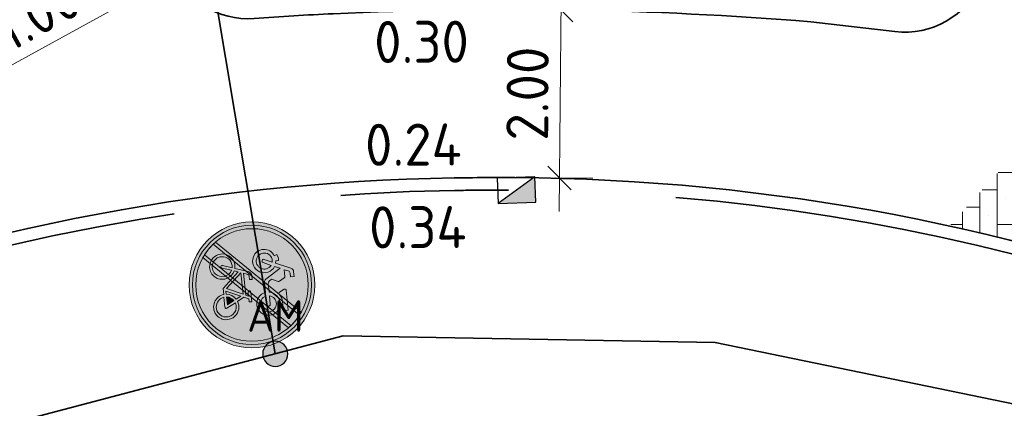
# Model space of a CAD drawing. Header units: metres. Extents: x 109063 to 109671, y 521086 to 521391.
# Tile 48 of 85: x 109273.17 to 109284.91, y 521267.7 to 521272.32. Entities that reach past the tile are written whole.
import ezdxf
from ezdxf.enums import TextEntityAlignment as Align
from ezdxf.lldxf.tags import DXFTag

# ---------------------------------------------------------------- set-up
doc = ezdxf.new("R2010")
doc.units = ezdxf.units.M
doc.header["$PDMODE"] = 2
doc.linetypes.add('VH-TROTTOIRBAND-SO', pattern=[15, 5, -2, 2, -2, 2, -2])
for name, color, linetype, lineweight in [('N-WE-OV-HULPSTUK_MOF-S-200', 190, 'Continuous', 25), ('N-WE-OV-KABEL_GROEP3-G', 130, 'OV-KABEL-SO', 35), ('N-WE-RI-HWA_KOLK_TROTTOIRKOLK-S-200', 150, 'Continuous', 25), ('N-WE-VH-KANTOPSLUITING_TROTTOIRBAND_130X150-G', 210, 'VH-TROTTOIRBAND-SO', 35), ('N-WE-VH-KANTVERHARDING_WEG-G', 4, 'Continuous', 35), ('N-WE-VW-VERKEERSTEKEN-S-200', 7, 'Continuous', 25), ('X-XX-AL-M', 7, 'Continuous', 18), ('X-XX-AL-T25', 7, 'Continuous', 25)]:
    doc.layers.add(name, color=color, linetype=linetype, lineweight=lineweight)
doc.layers.add('N-WE-OV-KABEL_AANSLUITKABEL-G', color=3, linetype='OV-KABEL-SO', lineweight=35, true_color=0x00ff00)
doc.layers.add('N-WE-VH-VERHARDING_STRAATBAKSTEEN-A', color=7, linetype='Continuous', lineweight=18, true_color=0xa50029)
doc.layers.get('0').freeze()
doc.styles.add('NLCS-ISO', font='NLCS-ISO.ttf')
doc.styles.add('NLCS-ISO-M200-T25', font='NLCS-ISO.ttf', dxfattribs={"height": 0.5})
doc.styles.get("Standard").update_dxf_attribs({"font": 'isocpeur.ttf'})
tags = doc.linetypes.add('OV-KABEL-SO', pattern='A,4,-1,[103,NLCS.SHX,S=0.75,R=0,X=0,Y=0],-1,4,-1.5,["0V",Standard,S=1,R=0,X=0,Y=-0.5],-3', length=14.5).pattern_tags.tags
tags[18] = DXFTag(74, 10)
doc.dimstyles.new('NLCS-M200-T25-PIJL_L2_H2', dxfattribs={"dimscale": 0.2, "dimtxt": 2.5, "dimasz": 2.5, "dimexe": 2, "dimexo": 2, "dimgap": 0.7, "dimtad": 1, "dimzin": 0, "dimdsep": 46, "dimtxsty": 'NLCS-ISO-M200-T25', "dimcen": 0, "dimdle": 2, "dimclrd": 256, "dimclre": 256, "dimclrt": 256, "dimazin": 0, "dimtfac": 1, "dimtdec": 3, "dimtofl": 0, "dimtmove": 0, "dimatfit": 3, "dimfxl": 2, "dimfxlon": 1, "dimtfillclr": 256, "dimtolj": 1, "dimtzin": 0, "dimlwd": -1, "dimlwe": -1, "dimarcsym": 0})
doc.dimstyles.new('NLCS-M200-T25-SCHRAP_L2_H2', dxfattribs={"dimscale": 0.2, "dimtxt": 2.5, "dimasz": 1.4, "dimexe": 2, "dimexo": 2, "dimgap": 0.7, "dimtad": 1, "dimzin": 0, "dimdsep": 46, "dimtxsty": 'NLCS-ISO-M200-T25', "dimblk": 'OBLIQUE', "dimcen": 0, "dimdle": 2, "dimclrd": 256, "dimclre": 256, "dimclrt": 256, "dimazin": 0, "dimtfac": 1, "dimtdec": 3, "dimtofl": 0, "dimtmove": 0, "dimatfit": 3, "dimldrblk": 'OBLIQUE', "dimfxl": 2, "dimfxlon": 1, "dimtfillclr": 256, "dimtolj": 1, "dimtzin": 0, "dimlwd": -1, "dimlwe": -1, "dimarcsym": 0})
pattern_1 = [(0, (0, 0), (0.207, 0.207), [0.828, -0.414]), (270, (0, 0.621), (0.207, 0.207), [0.828, -0.414]), (0, (0.5175, 0.1035), (0.207, 0.207), [0, -1.242]), (0, (0.1035, 0.3105), (0.207, 0.207), [0, -1.242])]

# ---------------------------------------------------------------- blocks, each defined once
blk = doc.blocks.new('*D215')
at = {"layer": 'Defpoints', "color": 0, "transparency": 16777216}
for p in [(109275.893, 521273.335), (109275.017, 521272.853)]:
    blk.add_point(p, dxfattribs=at)
at = {"layer": 'X-XX-AL-M', "transparency": 16777216}
blk.add_line((109272.363, 521271.39), (109274.579, 521272.611), dxfattribs=at)
blk.add_solid([(109274.539, 521272.684), (109274.619, 521272.538), (109275.017, 521272.853)], dxfattribs=at)
at = {"layer": 'X-XX-AL-M', "transparency": 16777216, "insert": (109273.064, 521272.221), "char_height": 0.5, "attachment_point": 5, "rotation": 28.8644, "style": 'NLCS-ISO-M200-T25', "bg_fill": 3, "box_fill_scale": 1.1, "bg_fill_color": 256, "bg_fill_true_color": 13158600, "bg_fill_transparency": 0}
blk.add_mtext('\\A1;R=1.00', dxfattribs=at)
blk = doc.blocks.new('N-SVW-VERKEERSTEKEN_BORD_G12B-SO')
at = {"true_color": 0x007dc8}
h = blk.add_hatch(color=152, dxfattribs=at)
h.dxf.hatch_style = 1
h.paths.add_polyline_path([(3.357, 1.155), (3.546, 1.22, 0.577878), (-2.833, 2.457), (-2.682, 2.326, -0.577878)])
at = {"true_color": 0xffffff}
h = blk.add_hatch(color=7, dxfattribs=at)
h.dxf.hatch_style = 1
h.paths.add_polyline_path([(-2.682, 2.326), (-2.531, 2.195, -0.577878), (3.168, 1.09), (3.357, 1.155, 0.577878)])
at = {"true_color": 0x007dc8}
h = blk.add_hatch(color=152, dxfattribs=at)
h.dxf.hatch_style = 1
h.paths.add_polyline_path([(-3.35, 0, 1), (3.35, 0, 1)])
h.paths.add_polyline_path([(-0.055, 1.663), (-0.237, 1.959, 0.255306), (-0.314, 2.001), (-0.713, 2.001), (-0.612, 2.237, -0.318303), (-0.477, 2.333), (-0.257, 2.333), (-0.257, 2.547), (-0.533, 2.547, 0.321327), (-0.764, 2.412), (-1.158, 1.528), (-1.287, 1.551), (-1.287, 1.719, 0.106802), (-1.664, 1.652), (-1.591, 1.494, 0.671062), (-1.655, 0.249, 0.948349), (-0.961, 1.449), (-0.82, 1.776), (-0.252, 0.848, 0.261076), (-0.1, 0.763), (0.525, 0.763, 0.931549), (1.903, 0.859, 0.922827), (0.53, 0.971), (0.001, 0.971, -0.255202), (-0.122, 1.039), (-0.224, 1.196), (-0.05, 1.573, 0.251346)], flags=16)
h.paths.add_polyline_path([(-1.234, 1.334), (-1.444, 0.879, 1), (-1.255, 0.792), (-1.045, 1.247, -0.86337), (-1.52, 0.425, -0.929509)], flags=0)
h.paths.add_polyline_path([(0.519, 2.001), (1.718, 2.001), (1.718, 1.719), (1.166, 1.719, 0.136609), (0.705, 1.559, -0.485649), (0.587, 1.584), (0.443, 1.89, -0.526528)], flags=16)
h.paths.add_polyline_path([(-0.556, 0.042), (-0.331, 0.043), (-0.331, -0.115), (-0.528, -0.115, 0.345861), (-0.651, -0.19), (-0.741, -0.43), (0.564, -0.43), (0.637, -0.273), (0.412, -0.273, -1), (0.412, -0.115), (0.992, -0.115), (0.992, -0.273), (0.806, -0.273), (0.682, -0.548), (0.89, -0.953, -0.318009), (1.737, -1.177, -0.476174), (1.515, -2.321, -0.529348), (0.401, -1.736), (0.041, -1.736), (-0.854, -0.745), (-0.933, -0.976, -0.427471), (-0.595, -2.017, -0.4733), (-1.739, -2.24, -0.794265), (-1.079, -0.92), (-0.809, -0.149, -0.334348)], flags=16)
h.paths.add_polyline_path([(1.689, 0.883, -0.929509), (0.744, 0.763), (1.245, 0.763, 1), (1.245, 0.971), (0.744, 0.971, -0.86337)], flags=0)
h.paths.add_polyline_path([(-0.786, -0.582), (0.491, -0.582), (0.063, -1.527)], flags=0)
h.paths.add_polyline_path([(-1.135, -1.077), (-1.332, -1.634, 1.053204), (-1.18, -1.679), (-0.989, -1.128, -0.542254), (-0.88, -2.118, -0.632638), (-1.856, -1.657, -0.479903)], flags=0)
h.paths.add_polyline_path([(0.598, -0.728), (0.75, -1.021, 0.234167), (0.401, -1.578), (0.21, -1.578)], flags=0)
h.paths.add_polyline_path([(0.823, -1.167), (1.037, -1.578), (0.564, -1.578, -0.216058)], flags=0)
h.paths.add_polyline_path([(0.964, -1.094, -0.564261), (1.744, -1.748, -0.396488), (1.099, -2.251, -0.350134), (0.564, -1.736), (1.166, -1.736, 0.566151), (1.234, -1.623)], flags=0)
h = blk.add_hatch(color=152, dxfattribs=at)
h.dxf.hatch_style = 1
h.paths.add_polyline_path([(-2.682, 2.326), (-2.833, 2.457, 0.180494), (-3.75, 0, 0.414214), (0, -3.75), (0, -3.55, -0.414214), (-3.55, 0, -0.180494)])
at = {"true_color": 0xffffff}
h = blk.add_hatch(color=7, dxfattribs=at)
h.dxf.hatch_style = 1
edge = h.paths.add_edge_path()
edge.add_arc((0, 0), 3.35, 214.58707, 218.04702, ccw=False)
edge.add_line((-2.758, -1.902), (1.911, 2.752))
edge.add_arc((0, 0), 3.35, 51.76232, 55.22227, ccw=False)
edge.add_line((2.073, 2.631), (-2.638, -2.065))
at = {"true_color": 0xff0000}
h = blk.add_hatch(color=1, dxfattribs=at)
h.dxf.hatch_style = 1
edge = h.paths.add_edge_path()
edge.add_arc((0, 0), 3.35, 38.04702, 51.76232, ccw=False)
edge.add_line((2.638, 2.065), (-2.073, -2.631))
edge.add_arc((0, 0), 3.35, 218.04702, 231.76232, ccw=False)
edge.add_line((-2.638, -2.065), (2.073, 2.631))
at = {"true_color": 0xffffff}
h = blk.add_hatch(color=7, dxfattribs=at)
h.dxf.hatch_style = 1
h.paths.add_polyline_path([(-0.055, 1.663), (-0.237, 1.959, 0.255306), (-0.314, 2.001), (-0.713, 2.001), (-0.612, 2.237, -0.318303), (-0.477, 2.333), (-0.257, 2.333), (-0.257, 2.547), (-0.533, 2.547, 0.321327), (-0.764, 2.412), (-1.158, 1.528), (-1.287, 1.551), (-1.287, 1.719, 0.106802), (-1.664, 1.652), (-1.591, 1.494, 0.671062), (-1.655, 0.249, 0.948349), (-0.961, 1.449), (-0.82, 1.776), (-0.252, 0.847, 0.259153), (-0.1, 0.763), (0.525, 0.763, 0.931549), (1.903, 0.859, 0.922827), (0.53, 0.971), (0.001, 0.971, -0.255465), (-0.122, 1.039), (-0.224, 1.196), (-0.049, 1.573, 0.249583)])
h.paths.add_polyline_path([(-1.52, 0.425, -0.929509), (-1.234, 1.334), (-1.444, 0.879, 1), (-1.255, 0.792), (-1.045, 1.247, -0.86337)], flags=16)
h.paths.add_polyline_path([(1.689, 0.883, -0.929509), (0.744, 0.763), (1.245, 0.763, 1), (1.245, 0.971), (0.744, 0.971, -0.86337)], flags=16)
h = blk.add_hatch(color=7, dxfattribs=at)
h.dxf.hatch_style = 1
h.paths.add_polyline_path([(-3.35, 0, -0.180494), (-2.531, 2.195), (-2.682, 2.326, 0.180494), (-3.55, 0, 0.414214), (0, -3.55), (0, -3.35, -0.414214)])
h = blk.add_hatch(color=7, dxfattribs=at)
h.dxf.hatch_style = 1
edge = h.paths.add_edge_path()
edge.add_arc((0, 0), 3.35, 34.58707, 38.04702)
edge.add_line((2.638, 2.065), (-2.073, -2.631))
edge.add_arc((0, 0), 3.35, 231.76232, 235.22227)
edge.add_line((-1.911, -2.752), (2.758, 1.902))
h = blk.add_hatch(color=7, dxfattribs=at)
h.dxf.hatch_style = 1
h.paths.add_polyline_path([(1.166, 1.719), (1.718, 1.719), (1.718, 2.001), (0.519, 2.001, 0.572156), (0.448, 1.88), (0.587, 1.584, 0.436321), (0.695, 1.552, -0.140127)])
at = {"true_color": 0x007dc8}
h = blk.add_hatch(color=152, dxfattribs=at)
h.dxf.hatch_style = 1
h.paths.add_polyline_path([(-1.045, 1.247), (-1.255, 0.792, -1), (-1.444, 0.879), (-1.234, 1.334, 0.929509), (-1.52, 0.425, 0.86337)])
h = blk.add_hatch(color=152, dxfattribs=at)
h.dxf.hatch_style = 1
h.paths.add_polyline_path([(3.75, 0, 0.083022), (3.546, 1.22), (3.357, 1.155, -0.083022), (3.55, 0, -0.414214), (0, -3.55), (0, -3.75, 0.414214)])
h = blk.add_hatch(color=152, dxfattribs=at)
h.dxf.hatch_style = 1
h.paths.add_polyline_path([(0.744, 0.971), (1.245, 0.971, -1), (1.245, 0.763), (0.744, 0.763, 0.929509), (1.689, 0.883, 0.86337)])
at = {"true_color": 0xffffff}
h = blk.add_hatch(color=7, dxfattribs=at)
h.dxf.hatch_style = 1
h.paths.add_polyline_path([(3.357, 1.155), (3.168, 1.09, -0.083022), (3.35, 0, -0.414214), (0, -3.35), (0, -3.55, 0.414214), (3.55, 0, 0.083022)])
h = blk.add_hatch(color=7, dxfattribs=at)
h.dxf.hatch_style = 1
h.paths.add_polyline_path([(0.682, -0.548), (0.806, -0.273), (0.992, -0.273), (0.992, -0.115), (0.412, -0.115, 1), (0.412, -0.273), (0.637, -0.273), (0.564, -0.43), (-0.741, -0.43), (-0.651, -0.19, -0.345861), (-0.528, -0.115), (-0.331, -0.115), (-0.331, 0.043), (-0.556, 0.042, 0.334348), (-0.809, -0.149), (-1.079, -0.92, 0.794265), (-1.739, -2.24, 0.4733), (-0.595, -2.017, 0.427471), (-0.933, -0.976), (-0.854, -0.745), (0.041, -1.736), (0.401, -1.736, 0.529348), (1.515, -2.321, 0.476174), (1.737, -1.177, 0.318009), (0.89, -0.953)])
h.paths.add_polyline_path([(-0.786, -0.582), (0.491, -0.582), (0.063, -1.527)], flags=16)
h.paths.add_polyline_path([(-0.989, -1.128, -0.542254), (-0.88, -2.118, -0.632638), (-1.856, -1.657, -0.479903), (-1.135, -1.077), (-1.332, -1.634, 1.053204), (-1.18, -1.679)], flags=16)
h.paths.add_polyline_path([(0.598, -0.728), (0.75, -1.021, 0.234167), (0.401, -1.578), (0.21, -1.578)], flags=16)
h.paths.add_polyline_path([(0.823, -1.167), (1.037, -1.578), (0.564, -1.578, -0.216058)], flags=16)
h.paths.add_polyline_path([(0.564, -1.736), (1.166, -1.736, 0.566151), (1.234, -1.623), (0.964, -1.094, -0.564261), (1.744, -1.748, -0.396488), (1.099, -2.251, -0.350134)], flags=16)
at = {"true_color": 0x007dc8}
h = blk.add_hatch(color=152, dxfattribs=at)
h.dxf.hatch_style = 1
h.paths.add_polyline_path([(-0.786, -0.582), (0.063, -1.527), (0.491, -0.582)])
h = blk.add_hatch(color=152, dxfattribs=at)
h.dxf.hatch_style = 1
h.paths.add_polyline_path([(-1.332, -1.634), (-1.135, -1.077, 0.479903), (-1.856, -1.657, 0.632638), (-0.88, -2.118, 0.542254), (-0.989, -1.128), (-1.18, -1.679, -1.053204)])
h = blk.add_hatch(color=152, dxfattribs=at)
h.dxf.hatch_style = 1
h.paths.add_polyline_path([(0.21, -1.578), (0.401, -1.578, -0.234167), (0.75, -1.021), (0.598, -0.728)])
h = blk.add_hatch(color=152, dxfattribs=at)
h.dxf.hatch_style = 1
h.paths.add_polyline_path([(1.744, -1.748, 0.564261), (0.964, -1.094), (1.234, -1.623, -0.566151), (1.166, -1.736), (0.564, -1.736, 0.350134), (1.099, -2.251, 0.396488)])
h = blk.add_hatch(color=152, dxfattribs=at)
h.dxf.hatch_style = 1
h.paths.add_polyline_path([(1.037, -1.578), (0.823, -1.167, 0.216058), (0.564, -1.578)])
at = {"color": 7, "lineweight": 0, "true_color": 0xffffff}
for points in [[(-2.638, -2.065, -0.015098), (-2.758, -1.902), (1.911, 2.752, -0.015098), (2.073, 2.631)], [(0.53, 0.971, -0.922827), (1.903, 0.859, -0.931549), (0.525, 0.763), (-0.1, 0.763, -0.259153), (-0.252, 0.847), (-0.82, 1.776), (-0.961, 1.449, -0.948349), (-1.655, 0.249, -0.671062), (-1.591, 1.494), (-1.664, 1.652, -0.106802), (-1.287, 1.719), (-1.287, 1.551), (-1.158, 1.528), (-0.764, 2.412, -0.321327), (-0.533, 2.547), (-0.257, 2.547), (-0.257, 2.333), (-0.477, 2.333, 0.318303), (-0.612, 2.237), (-0.713, 2.001), (-0.314, 2.001, -0.265598), (-0.235, 1.956), (-0.055, 1.663, -0.249583), (-0.049, 1.573), (-0.224, 1.196), (-0.122, 1.039, 0.255465), (0.001, 0.971)], [(2.758, 1.902, 0.015098), (2.638, 2.065), (-2.073, -2.631, 0.015098), (-1.911, -2.752)], [(1.718, 2.001), (0.519, 2.001, 0.526528), (0.443, 1.89), (0.587, 1.584, 0.485649), (0.705, 1.559, -0.136609), (1.166, 1.719), (1.718, 1.719)], [(-1.045, 1.247, -0.86337), (-1.52, 0.425, -0.929509), (-1.234, 1.334), (-1.444, 0.879, 1), (-1.255, 0.792)], [(0.744, 0.971, -0.86337), (1.689, 0.883, -0.929509), (0.744, 0.763), (1.245, 0.763, 1), (1.245, 0.971)], [(0.682, -0.548), (0.806, -0.273), (0.992, -0.273), (0.992, -0.115), (0.412, -0.115, 1), (0.412, -0.273), (0.637, -0.273), (0.564, -0.43), (-0.741, -0.43), (-0.651, -0.19, -0.345861), (-0.528, -0.115), (-0.331, -0.115), (-0.331, 0.043), (-0.556, 0.042, 0.334348), (-0.809, -0.149), (-1.079, -0.92, 0.794265), (-1.739, -2.24, 0.4733), (-0.595, -2.017, 0.427471), (-0.933, -0.976), (-0.854, -0.745), (0.041, -1.736), (0.401, -1.736, 0.529348), (1.515, -2.321, 0.476174), (1.737, -1.177, 0.318009), (0.89, -0.953)], [(-0.989, -1.128, -0.542254), (-0.88, -2.118, -0.632638), (-1.856, -1.657, -0.479903), (-1.135, -1.077), (-1.332, -1.634, 1.053204), (-1.18, -1.679)], [(0.598, -0.728), (0.21, -1.578), (0.401, -1.578, -0.234167), (0.75, -1.021)], [(0.964, -1.094, -0.564261), (1.744, -1.748, -0.396488), (1.099, -2.251, -0.350134), (0.564, -1.736), (1.166, -1.736, 0.566151), (1.234, -1.623)], [(1.037, -1.578), (0.823, -1.167, 0.216058), (0.564, -1.578)]]:
    blk.add_lwpolyline(points, format="xyb", close=True, dxfattribs=at)
at = {"color": 1, "lineweight": 0, "true_color": 0xff0000}
blk.add_lwpolyline([(2.073, 2.631, -0.059916), (2.638, 2.065), (-2.073, -2.631, -0.059916), (-2.638, -2.065)], format="xyb", close=True, dxfattribs=at)
at = {"color": 7, "lineweight": 0, "true_color": 0xffffff}
blk.add_lwpolyline([(0.491, -0.582), (-0.786, -0.582), (0.063, -1.527)], close=True, dxfattribs=at)
at = {"color": 152, "lineweight": 0, "true_color": 0x007dc8}
blk.add_circle((0, 0), 3.75, dxfattribs=at)
at = {"color": 7, "lineweight": 0, "true_color": 0xffffff}
for radius in [3.55, 3.35]:
    blk.add_circle((0, 0), radius, dxfattribs=at)
blk = doc.blocks.new('SRI-KOLK_TROTTOIR-SO')
blk.add_hatch(color=256).paths.add_polyline_path([(1.125, 1.5), (-1.125, 1.5), (-1.125, 0)])
blk.add_line((-1.125, 0), (1.125, 1.5))
at = {"flags": 128}
blk.add_lwpolyline([(-1.125, 0), (1.125, 0), (1.125, 1.5), (-1.125, 1.5)], close=True, dxfattribs=at)
blk = doc.blocks.new('_Oblique')
at = {"color": 0, "linetype": 'ByBlock', "lineweight": -2}
blk.add_line((-0.5, -0.5), (0.5, 0.5), dxfattribs=at)
blk = doc.blocks.new('*D301')
at = {"layer": 'Defpoints', "color": 0, "transparency": 16777216}
for p in [(109279.18, 521272.444), (109279.16, 521270.443), (109279.606, 521270.439)]:
    blk.add_point(p, dxfattribs=at)
at = {"layer": 'X-XX-AL-M', "transparency": 16777216}
for p, q in [((109279.629, 521272.84), (109279.602, 521270.039)), ((109279.58, 521272.44), (109280.025, 521272.436)), ((109279.56, 521270.439), (109280.005, 521270.435))]:
    blk.add_line(p, q, dxfattribs=at)
at = {"layer": 'X-XX-AL-M', "transparency": 16777216, "xscale": 0.28, "yscale": 0.28, "zscale": 0.28}
for p, rotation in [((109279.625, 521272.44), 89.43211624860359), ((109279.606, 521270.439), 269.4321162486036)]:
    blk.add_blockref('_Oblique', p, dxfattribs=dict(at, rotation=rotation))
at = {"layer": 'X-XX-AL-M', "transparency": 16777216, "insert": (109279.225, 521271.443), "char_height": 0.5, "attachment_point": 5, "rotation": 89.4321, "style": 'NLCS-ISO-M200-T25'}
blk.add_mtext('\\A1;2.00', dxfattribs=at)
blk = doc.blocks.new('SOV-HULP_MOF_AFTAKMOF-SO')
h = blk.add_hatch(color=256)
h.dxf.hatch_style = 1
edge = h.paths.add_edge_path()
edge.add_arc((0, 0), 1, 180, 360)
edge.add_arc((0, 0), 1, 0, 180)
at = {"flags": 128}
blk.add_lwpolyline([(-1, 0, 1), (1, 0, 1)], format="xyb", close=True, dxfattribs=at)
at = {"style": 'NLCS-ISO'}
blk.add_attdef('AM', text='', height=2.5, dxfattribs=at).set_placement((0, 3), align=Align.MIDDLE)
at = {"style": 'NLCS-ISO', "flags": 1}
for tag, p in [('OMSCHRIJVING_LEGENDA', (0, -8.431)), ('LOCATIE', (0, -12.215)), ('MASTNUMMER', (0, -16)), ('VAN', (0, -19.784)), ('NAAR', (0, -23.569)), ('AFTAKKING', (0, -27.353)), ('VOEDINGSPUNT', (0, -31.138)), ('GROEPSNUMMER', (0, -34.922)), ('POSITIE_X', (0, -38.707)), ('POSITIE_Y', (0, -42.491)), ('OVERIGE_OPMERKING(EN)_2', (0, -50.06))]:
    blk.add_attdef(tag, p, '', height=1.8, dxfattribs=at)
at = {"style": 'NLCS-ISO'}
blk.add_attdef('OVERIGE_OPMERKING(EN)_1', (0, -46.276), '', height=1.8, dxfattribs=at)

msp = doc.modelspace()

# ---------------------------------------------------------------- hatches: boundary and pattern name
at = {"layer": 'N-WE-VH-VERHARDING_STRAATBAKSTEEN-A'}
h = msp.add_hatch(dxfattribs=at)
h.set_pattern_fill('AVH-SBS_DIKFORMAAT_KEPER', color=256, scale=3, pattern_type=2)
h.set_pattern_definition(pattern_1)
h.paths.add_polyline_path([(109286.351, 521272.182), (109284.499, 521270.136, -0.032125), (109289.517, 521269.403)])
h = msp.add_hatch(dxfattribs=at)
h.set_pattern_fill('AVH-SBS_DIKFORMAAT_KEPER', color=256, scale=3, pattern_type=2)
h.set_pattern_definition(pattern_1)
edge = h.paths.add_edge_path()
edge.add_arc((109278.912, 521245.444), 25, 65.5874, 77.6587)
edge.add_line((109284.256, 521269.867), (109284.499, 521270.136))
edge.add_arc((109281.311, 521230.765), 39.5, 78.0104, 85.3703, ccw=False)
edge.add_line((109289.517, 521269.403), (109289.967, 521269.007))
edge.add_line((109289.967, 521269.007), (109289.245, 521268.209))

# ---------------------------------------------------------------- linework, layer by layer
at = {"layer": 'N-WE-OV-KABEL_GROEP3-G', "flags": 128}
msp.add_lwpolyline([(109330.453, 521257.784), (109330.192, 521258.943), (109327.168, 521258.264), (109308.933, 521260.633), (109302.778, 521255.014), (109294.204, 521262.859), (109290.144, 521265.716), (109285.664, 521267.614), (109281.463, 521268.48), (109277.025, 521268.558), (109268.429, 521266.295), (109258.741, 521261.977), (109255.811, 521267.919), (109233.159, 521256.284), (109139.458, 521207.268)], dxfattribs=at)
at = {"layer": 'N-WE-VH-KANTOPSLUITING_TROTTOIRBAND_130X150-G', "flags": 128}
for points in [[(109268.806, 521309.096), (109267.943, 521307.309, 0.146146), (109266.153, 521296.206, 0.181918), (109272.671, 521283.995), (109275.455, 521281.551, -0.440431), (109275.541, 521277.346), (109274.5, 521276.354, -0.062083), (109268.567, 521271.959)], [(109285.901, 521269.291, 0.07268), (109278.785, 521270.294, 0.002536), (109278.354, 521270.29, 0.08663), (109269.958, 521268.691)]]:
    msp.add_lwpolyline(points, format="xyb", dxfattribs=at)
at = {"layer": 'N-WE-VH-KANTVERHARDING_WEG-G', "flags": 128}
for points in [[(109282.602, 521272.299, 0.031903), (109276.909, 521272.395), (109276.909, 521272.395, 0.005984), (109275.965, 521272.338, -0.708268), (109275.211, 521274.068), (109277.593, 521276.283, -0.384191), (109281.61, 521276.346), (109284.378, 521273.928, -0.736787), (109283.604, 521272.182), (109282.602, 521272.299)], [(109318.578, 521216.896, -0.02332), (109317.11, 521227.125, 0.190842), (109300.331, 521259.907), (109295.408, 521264.23, 0.18344), (109278.785, 521270.444, 0.002536), (109278.352, 521270.439, 0.091464), (109269.458, 521268.658, 0.026213), (109260.23, 521264.398)]]:
    msp.add_lwpolyline(points, format="xyb", dxfattribs=at)
at = {"layer": 'N-WE-VH-KANTVERHARDING_WEG-G'}
msp.add_arc((109253.903, 521297.959), 30, 294.5801, 313.6332, dxfattribs=at)

# ---------------------------------------------------------------- block references
at = {"layer": 'N-WE-OV-HULPSTUK_MOF-S-200', "xscale": 0.15, "yscale": 0.15, "zscale": 0.2}
msp.add_blockref('SOV-HULP_MOF_AFTAKMOF-SO', (109276.218, 521268.345), dxfattribs=at).add_auto_attribs({'AM': 'AM'})
at = {"layer": 'N-WE-RI-HWA_KOLK_TROTTOIRKOLK-S-200', "xscale": 0.2, "yscale": 0.2, "zscale": 0.2, "rotation": 181.913899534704}
msp.add_blockref('SRI-KOLK_TROTTOIR-SO', (109279.088, 521270.444), dxfattribs=at)
at = {"layer": 'N-WE-VW-VERKEERSTEKEN-S-200', "xscale": 0.2, "yscale": 0.2, "zscale": 0.2, "rotation": 275.6921343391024}
msp.add_blockref('N-SVW-VERKEERSTEKEN_BORD_G12B-SO', (109275.94, 521269.165), dxfattribs=at)

# ---------------------------------------------------------------- texts
at = {"layer": 'X-XX-AL-T25', "char_height": 0.5, "attachment_point": 1, "rotation": 0.2585, "style": 'NLCS-ISO-M200-T25'}
for s, insert in [('0.30', (109277.395, 521272.307)), ('0.24', (109277.286, 521271.083)), ('0.34', (109277.334, 521270.1))]:
    msp.add_mtext_dynamic_manual_height_columns(s, width=1.41981, gutter_width=2.5, heights=[0], dxfattribs=dict(at, insert=insert))

# ---------------------------------------------------------------- dimensions: what is measured, and where the dimension line sits
at = {"layer": 'X-XX-AL-M'}
dim = msp.add_aligned_dim(p1=(109279.18, 521272.444), p2=(109279.16, 521270.443), distance=0.445, dimstyle='NLCS-M200-T25-SCHRAP_L2_H2', dxfattribs=at)
dim.commit()
dim.dimension.update_dxf_attribs({"geometry": '*D301', "text_midpoint": (109279.225, 521271.443)})

# ---------------------------------------------------------------- next in the draw order: dimensions: what is measured, and where the dimension line sits
dim = msp.add_radius_dim(center=(109275.893, 521273.335), mpoint=(109275.017, 521272.853), dimstyle='NLCS-M200-T25-PIJL_L2_H2', override={"dimpost": 'R=<>', "dimtfill": 1}, dxfattribs=at)
dim.commit()
dim.dimension.update_dxf_attribs({"geometry": '*D215', "text_midpoint": (109273.064, 521272.221)})

# ---------------------------------------------------------------- next in the draw order: linework, layer by layer
at = {"layer": 'N-WE-OV-KABEL_AANSLUITKABEL-G', "flags": 128}
msp.add_lwpolyline([(109276.218, 521268.345), (109275.391, 521273.273), (109275.082, 521281.484), (109278.575, 521285.762), (109278.222, 521286.315)], dxfattribs=at)

doc.saveas('drawing.dxf')
